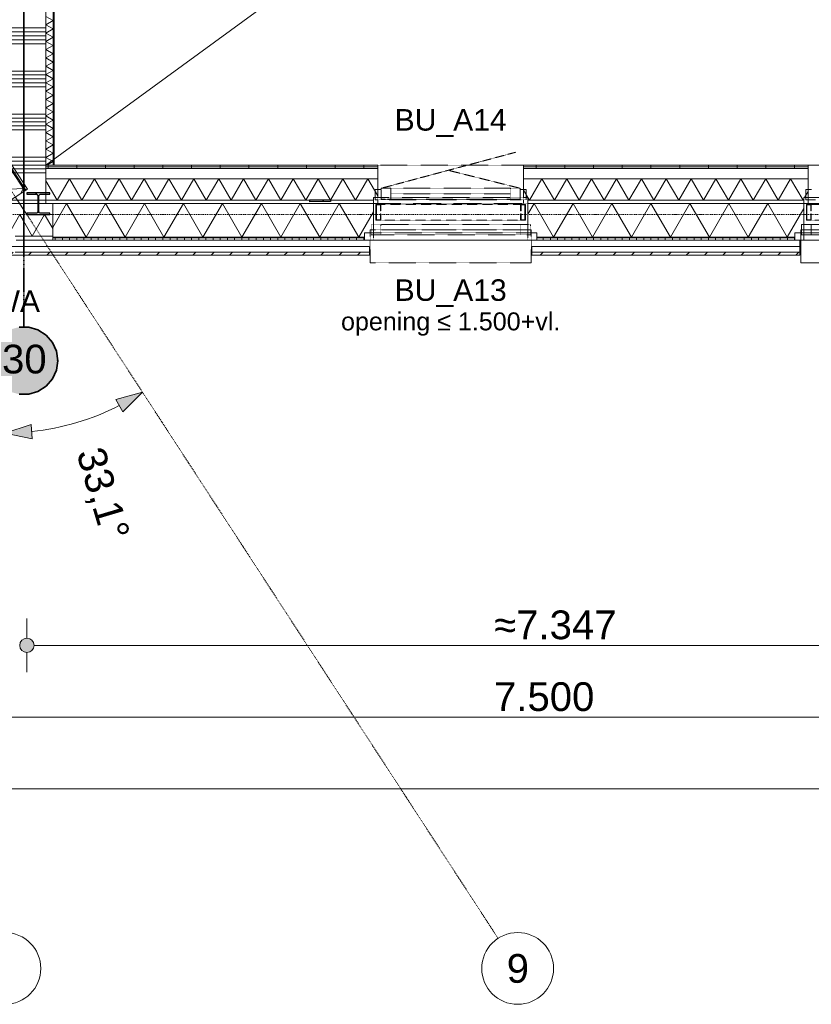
# Model space of a CAD drawing. Extents: x 0 to 92550, y 0 to 59400.
# Tile 56 of 94: x 28342 to 33856, y 6000 to 12858. Entities that reach past the tile are written whole.
import ezdxf
from ezdxf.xclip import XClip

# ---------------------------------------------------------------- set-up
doc = ezdxf.new("R2010")
doc.units = 0
doc.header["$MEASUREMENT"] = 0
doc.header["$XCLIPFRAME"] = 0
for name, pattern in [('Streep-punt fijn', [1251.000023, 626.000023, -312.5, 0, -312.5]), ('Streeplijn fijn', [234.119993, 155.999994, -78.119999]), ('Streeplijn grof', [937.5, 625, -312.5]), ('Streeplijn ultrafijn', [117.37, 78.119999, -39.250001])]:
    doc.linetypes.add(name, pattern=pattern)
for name, color, linetype in [('ZZ 21 Buitenwand spouwblad hsb', 7, 'Continuous'), ('ZZ 21 Buitenwand spouwisolatie', 7, 'Continuous'), ('ZZ 22 Binnenwand metal stud', 7, 'Continuous'), ('ZZ 28 HDC staalconstructies', 7, 'Continuous'), ('ZZ 31 Waterslagen', 7, 'Continuous'), ('ZZ 31 Zonwering', 7, 'Continuous'), ('ZZ 34 Balustrades', 7, 'Continuous'), ('ZZ 41 Buitenwandafwerking gevelhout', 7, 'Continuous'), ('ZZ 42 Binnenwandafwerking voorzetwand', 7, 'Continuous'), ('ZZ A Stramien', 7, 'Continuous'), ('ZZ Aankleding 2D tek', 7, 'Continuous'), ('ZZ B Bouwbesluitlijnen', 7, 'Continuous'), ('ZZ Info_tekst Algemeen', 7, 'Continuous'), ('ZZ Maatvoering 1_ 50_100', 7, 'Continuous')]:
    doc.layers.add(name, color=color, linetype=linetype)
doc.styles.add('GENERATED_STYLE_2', font='arial.ttf')
pattern_1 = [(90, (5738.87, 6500), (-200, 0), [])]
pattern_2 = [(90, (5738.867, 6500), (-50, 0), [])]
pattern_3 = [(45, (5738.87, 6500), (-63.6396, 63.6396), [])]

# ---------------------------------------------------------------- blocks, each defined once
blk = doc.blocks.new('*X4')
at = {"layer": 'ZZ 42 Binnenwandafwerking voorzetwand', "color": 7, "linetype": 'Continuous', "lineweight": 5, "ltscale": 0.01}
for p, q in [((28601.9, 11600), (28523.9, 11735.2)), ((28601.9, 11600), (28688.5, 11750)), ((28775.1, 11600), (28688.5, 11750)), ((28775.1, 11600), (28861.7, 11750)), ((28948.3, 11600), (28861.7, 11750)), ((28948.3, 11600), (29035, 11750)), ((29121.6, 11600), (29035, 11750)), ((29121.6, 11600), (29208.2, 11750)), ((29294.8, 11600), (29208.2, 11750)), ((29294.8, 11600), (29381.4, 11750)), ((29468, 11600), (29381.4, 11750)), ((29468, 11600), (29554.6, 11750)), ((29641.2, 11600), (29554.6, 11750)), ((29641.2, 11600), (29727.8, 11750)), ((29814.4, 11600), (29727.8, 11750)), ((29814.4, 11600), (29901, 11750)), ((29987.6, 11600), (29901, 11750)), ((29987.6, 11600), (30074.2, 11750)), ((30160.8, 11600), (30074.2, 11750)), ((30160.8, 11600), (30247.4, 11750)), ((30334, 11600), (30247.4, 11750)), ((30334, 11600), (30420.6, 11750)), ((30507.2, 11600), (30420.6, 11750)), ((30507.2, 11600), (30593.8, 11750)), ((30680.4, 11600), (30593.8, 11750)), ((30680.4, 11600), (30767, 11750)), ((30835.9, 11630.7), (30767, 11750))]:
    blk.add_line(p, q, dxfattribs=at)
blk = doc.blocks.new('*X5')
at = {"layer": 'ZZ 42 Binnenwandafwerking voorzetwand', "color": 7, "linetype": 'Continuous', "lineweight": 5, "ltscale": 0.01}
for p, q in [((31892.8, 11600), (31979.4, 11750)), ((32066, 11600), (31979.4, 11750)), ((32066, 11600), (32152.6, 11750)), ((32239.2, 11600), (32152.6, 11750)), ((32239.2, 11600), (32325.8, 11750)), ((32412.4, 11600), (32325.8, 11750)), ((32412.4, 11600), (32499.1, 11750)), ((32585.7, 11600), (32499.1, 11750)), ((32585.7, 11600), (32672.3, 11750)), ((32758.9, 11600), (32672.3, 11750)), ((32758.9, 11600), (32845.5, 11750)), ((32932.1, 11600), (32845.5, 11750)), ((32932.1, 11600), (33018.7, 11750)), ((33105.3, 11600), (33018.7, 11750)), ((33105.3, 11600), (33191.9, 11750)), ((33278.5, 11600), (33191.9, 11750)), ((33278.5, 11600), (33365.1, 11750)), ((33451.7, 11600), (33365.1, 11750)), ((33451.7, 11600), (33538.3, 11750)), ((33624.9, 11600), (33538.3, 11750)), ((33624.9, 11600), (33711.5, 11750)), ((33798.1, 11600), (33711.5, 11750)), ((31881.6, 11619.5), (31851.9, 11671)), ((33809.3, 11619.5), (33833.9, 11662)), ((31892.8, 11600), (31881.9, 11619)), ((33798.1, 11600), (33803.9, 11610))]:
    blk.add_line(p, q, dxfattribs=at)
blk = doc.blocks.new('*X7')
at = {"layer": 'ZZ 42 Binnenwandafwerking voorzetwand', "color": 7, "linetype": 'Continuous', "lineweight": 5, "ltscale": 0.01}
for p, q in [((28573.9, 12850.9), (28523.9, 12879.7)), ((28573.9, 12850.9), (28523.9, 12822)), ((28573.9, 12793.1), (28523.9, 12822)), ((28573.9, 12793.1), (28523.9, 12764.3)), ((28573.9, 12735.4), (28523.9, 12764.3)), ((28573.9, 12735.4), (28523.9, 12706.5)), ((28573.9, 12677.6), (28523.9, 12706.5)), ((28573.9, 12677.6), (28523.9, 12648.8)), ((28573.9, 12619.9), (28523.9, 12648.8)), ((28573.9, 12619.9), (28523.9, 12591)), ((28573.9, 12562.2), (28523.9, 12591)), ((28573.9, 12562.2), (28523.9, 12533.3)), ((28573.9, 12504.4), (28523.9, 12533.3)), ((28573.9, 12504.4), (28523.9, 12475.6)), ((28573.9, 12446.7), (28523.9, 12475.6)), ((28573.9, 12446.7), (28523.9, 12417.8)), ((28573.9, 12389), (28523.9, 12417.8)), ((28573.9, 12389), (28523.9, 12360.1)), ((28573.9, 12331.2), (28523.9, 12360.1)), ((28573.9, 12331.2), (28523.9, 12302.4)), ((28573.9, 12273.5), (28523.9, 12302.4)), ((28573.9, 12273.5), (28523.9, 12244.6)), ((28573.9, 12215.8), (28523.9, 12244.6)), ((28573.9, 12215.8), (28523.9, 12186.9)), ((28573.9, 12158), (28523.9, 12186.9)), ((28573.9, 12158), (28523.9, 12129.2)), ((28573.9, 12100.3), (28523.9, 12129.2)), ((28573.9, 12100.3), (28523.9, 12071.4)), ((28573.9, 12042.6), (28523.9, 12071.4)), ((28573.9, 12042.6), (28523.9, 12013.7)), ((28573.9, 11984.8), (28523.9, 12013.7)), ((28573.9, 11984.8), (28523.9, 11956)), ((28573.9, 11927.1), (28523.9, 11956)), ((28573.9, 11927.1), (28523.9, 11898.2)), ((28573.9, 11869.4), (28523.9, 11898.2)), ((28573.9, 11869.4), (28531.7, 11845))]:
    blk.add_line(p, q, dxfattribs=at)
blk = doc.blocks.new('*X10')
at = {"layer": 'ZZ 21 Buitenwand spouwblad hsb', "color": 7, "linetype": 'Continuous', "lineweight": 5, "ltscale": 0.01}
for p, q in [((26170.4, 14623.6), (26284.2, 14847.8)), ((26170.4, 14623.6), (26441.3, 14638.1)), ((26318.4, 14396.2), (26441.3, 14638.1)), ((26318.4, 14396.2), (26589.4, 14410.7)), ((26466.5, 14168.8), (26589.4, 14410.7)), ((26466.5, 14168.8), (26737.5, 14183.3)), ((26614.6, 13941.4), (26737.5, 14183.3)), ((26614.6, 13941.4), (26885.6, 13956)), ((26762.7, 13714), (26885.6, 13956)), ((26762.7, 13714), (27033.6, 13728.6)), ((26910.7, 13486.6), (27033.6, 13728.6)), ((26910.7, 13486.6), (27181.7, 13501.2)), ((27058.8, 13259.2), (27181.7, 13501.2)), ((27058.8, 13259.2), (27329.8, 13273.8)), ((27206.9, 13031.8), (27329.8, 13273.8)), ((27206.9, 13031.8), (27477.9, 13046.4)), ((27355, 12804.5), (27477.9, 13046.4)), ((27355, 12804.5), (27625.9, 12819)), ((27503, 12577.1), (27625.9, 12819)), ((27503, 12577.1), (27774, 12591.6)), ((27651.1, 12349.7), (27774, 12591.6)), ((27651.1, 12349.7), (27922.1, 12364.2)), ((27799.2, 12122.3), (27922.1, 12364.2)), ((27799.2, 12122.3), (28070.2, 12136.8)), ((27947.3, 11894.9), (28070.2, 12136.8)), ((27947.3, 11894.9), (28218.2, 11909.4)), ((28095.3, 11667.5), (28218.2, 11909.4)), ((28095.3, 11667.5), (28366.3, 11682)), ((28349, 11648.1), (28366.3, 11682))]:
    blk.add_line(p, q, dxfattribs=at)
blk = doc.blocks.new('*X27')
at = {"layer": 'ZZ 21 Buitenwand spouwblad hsb', "color": 7, "linetype": 'Continuous', "lineweight": 5, "ltscale": 0.01}
for p, q in [((28571.8, 11410.7), (28668.3, 11578)), ((28804, 11343), (28668.3, 11578)), ((28804, 11343), (28939.7, 11578)), ((29075.4, 11343), (28939.7, 11578)), ((29075.4, 11343), (29211, 11578)), ((29346.7, 11343), (29211, 11578)), ((29346.7, 11343), (29482.4, 11578)), ((29618.1, 11343), (29482.4, 11578)), ((29618.1, 11343), (29753.8, 11578)), ((29889.4, 11343), (29753.8, 11578)), ((29889.4, 11343), (30025.1, 11578)), ((30160.8, 11343), (30025.1, 11578)), ((30160.8, 11343), (30296.5, 11578)), ((30432.1, 11343), (30296.5, 11578)), ((30432.1, 11343), (30567.8, 11578)), ((30703.5, 11343), (30567.8, 11578)), ((30703.5, 11343), (30805.9, 11520.3))]:
    blk.add_line(p, q, dxfattribs=at)
blk = doc.blocks.new('*X28')
at = {"layer": 'ZZ 21 Buitenwand spouwblad hsb', "color": 7, "linetype": 'Continuous', "lineweight": 5, "ltscale": 0.01}
for p, q in [((31881.9, 11504), (31924.6, 11578)), ((32060.3, 11343), (31924.6, 11578)), ((32060.3, 11343), (32195.9, 11578)), ((32331.6, 11343), (32195.9, 11578)), ((32331.6, 11343), (32467.3, 11578)), ((32603, 11343), (32467.3, 11578)), ((32603, 11343), (32738.7, 11578)), ((32874.3, 11343), (32738.7, 11578)), ((32874.3, 11343), (33010, 11578)), ((33145.7, 11343), (33010, 11578)), ((33145.7, 11343), (33281.4, 11578)), ((33417, 11343), (33281.4, 11578)), ((33417, 11343), (33552.7, 11578)), ((33688.4, 11343), (33552.7, 11578)), ((33688.4, 11343), (33803.9, 11543))]:
    blk.add_line(p, q, dxfattribs=at)
blk = doc.blocks.new('*X95')
at = {"layer": 'ZZ 22 Binnenwand metal stud', "color": 7, "linetype": 'Continuous', "lineweight": 5, "ltscale": 0.01}
for p, q in [((28368.9, 12800), (28218.9, 12800)), ((28368.9, 12772.6), (28218.9, 12772.6)), ((28368.9, 12745.1), (28218.9, 12745.1)), ((28368.9, 12717.7), (28218.9, 12717.7)), ((28368.9, 12690.3), (28218.9, 12690.3)), ((28368.9, 12500), (28218.9, 12500)), ((28368.9, 12472.6), (28218.9, 12472.6)), ((28368.9, 12445.1), (28218.9, 12445.1)), ((28368.9, 12417.7), (28218.9, 12417.7)), ((28368.9, 12390.3), (28218.9, 12390.3)), ((28368.9, 12200), (28218.9, 12200)), ((28368.9, 12172.6), (28218.9, 12172.6)), ((28368.9, 12145.1), (28218.9, 12145.1)), ((28368.9, 12117.7), (28218.9, 12117.7)), ((28368.9, 12090.3), (28218.9, 12090.3)), ((28368.9, 11900), (28218.9, 11900)), ((28368.9, 11872.6), (28218.9, 11872.6)), ((28368.9, 11845.1), (28218.9, 11845.1)), ((28368.9, 11817.7), (28218.9, 11817.7)), ((28368.9, 11790.3), (28218.9, 11790.3)), ((28368.9, 11600), (28218.9, 11600))]:
    blk.add_line(p, q, dxfattribs=at)
blk = doc.blocks.new('*X99')
at = {"layer": 'ZZ 22 Binnenwand metal stud', "color": 7, "linetype": 'Continuous', "lineweight": 5, "ltscale": 0.01}
for p, q in [((28523.9, 12800), (28373.9, 12800)), ((28523.9, 12772.6), (28373.9, 12772.6)), ((28523.9, 12745.1), (28373.9, 12745.1)), ((28523.9, 12717.7), (28373.9, 12717.7)), ((28523.9, 12690.3), (28373.9, 12690.3)), ((28523.9, 12500), (28373.9, 12500)), ((28523.9, 12472.6), (28373.9, 12472.6)), ((28523.9, 12445.1), (28373.9, 12445.1)), ((28523.9, 12417.7), (28373.9, 12417.7)), ((28523.9, 12390.3), (28373.9, 12390.3)), ((28523.9, 12200), (28373.9, 12200)), ((28523.9, 12172.6), (28373.9, 12172.6)), ((28523.9, 12145.1), (28373.9, 12145.1)), ((28523.9, 12117.7), (28373.9, 12117.7)), ((28523.9, 12090.3), (28373.9, 12090.3)), ((28523.9, 11900), (28373.9, 11900)), ((28523.9, 11872.6), (28373.9, 11872.6)), ((28523.9, 11845.1), (28373.9, 11845.1)), ((28523.9, 11817.7), (28373.9, 11817.7)), ((28523.9, 11790.3), (28373.9, 11790.3)), ((28523.9, 11600), (28373.9, 11600))]:
    blk.add_line(p, q, dxfattribs=at)
blk = doc.blocks.new('*X200')
at = {"layer": 'ZZ 21 Buitenwand spouwisolatie', "color": 7, "linetype": 'Continuous', "lineweight": 5, "ltscale": 0.01}
for p in [(28281.3, 11394.7), (28367.7, 11455.7)]:
    blk.add_line(p, (28342.1, 11500), dxfattribs=at)
blk = doc.blocks.new('*X201')
at = {"layer": 'ZZ 21 Buitenwand spouwisolatie', "color": 7, "linetype": 'Continuous', "lineweight": 5, "ltscale": 0.01}
for q in [(28367.7, 11455.7), (28457.3, 11399.4)]:
    blk.add_line((28428.7, 11350), q, dxfattribs=at)
blk = doc.blocks.new('*X202')
at = {"layer": 'ZZ 21 Buitenwand spouwisolatie', "color": 7, "linetype": 'Continuous', "lineweight": 5, "ltscale": 0.01}
for p in [(28457.3, 11399.4), (28571.8, 11402.3)]:
    blk.add_line(p, (28515.3, 11500), dxfattribs=at)
blk = doc.blocks.new('Drawing_1_1', base_point=(5738.9, 6500))
at = {"layer": 'ZZ 21 Buitenwand spouwblad hsb', "linetype": 'Continuous', "lineweight": 0, "true_color": 0x000000}
h = blk.add_hatch(dxfattribs=at)
h.set_pattern_fill('325_Hout_plaatmateriaal__BC', color=18, style=0, pattern_type=2)
h.set_pattern_definition([(33.0715, (5738.867, 6500), (-27.28425, 41.89952), [])])
h.paths.add_polyline_path([(26306.2, 14862.1), (26298.7, 14857.2), (28376.7, 11666.1), (28384.2, 11671)])
h = blk.add_hatch(dxfattribs=at)
h.set_pattern_fill('930_Lijnen_vert_200_0001', color=18, style=0, pattern_type=2)
h.set_pattern_definition([(33.0715, (5738.87, 6500), (-109.137, 167.598), [])])
h.paths.add_polyline_path([(26317.1, 14869.2), (26306.2, 14862.1), (28384.2, 11671), (28395.1, 11678.1)])
at = {"layer": 'ZZ 21 Buitenwand spouwblad hsb', "linetype": 'Continuous', "lineweight": 0, "true_color": 0x7f7f7f}
for points in [[(28571.8, 11339), (30742.9, 11339), (30742.9, 11343), (28571.8, 11343)], [(31944.9, 11343), (31944.9, 11339), (33740.9, 11339), (33740.9, 11343)]]:
    blk.add_hatch(color=8, dxfattribs=at).paths.add_polyline_path(points)
at = {"layer": 'ZZ 21 Buitenwand spouwblad hsb', "linetype": 'Continuous', "lineweight": 0, "true_color": 0x000000}
h = blk.add_hatch(dxfattribs=at)
h.set_pattern_fill('325_Hout_plaatmateriaal__BC', color=18, style=0, pattern_type=2)
h.set_pattern_definition(pattern_2)
h.paths.add_polyline_path([(28571.8, 11339), (28571.8, 11321), (30742.9, 11321), (30742.9, 11339)])
h = blk.add_hatch(dxfattribs=at)
h.set_pattern_fill('325_Hout_plaatmateriaal__BC', color=18, style=0, pattern_type=2)
h.set_pattern_definition(pattern_2)
h.paths.add_polyline_path([(31944.9, 11339), (31944.9, 11321), (33740.9, 11321), (33740.9, 11339)])
at = {"layer": 'ZZ 28 HDC staalconstructies', "linetype": 'Continuous', "lineweight": 0, "true_color": 0x000000}
h = blk.add_hatch(dxfattribs=at)
h.set_pattern_fill('515_Staal_0001', color=18, style=0, pattern_type=2)
h.set_pattern_definition([(315, (28391.75, 11500), (159.1, 159.1), []), (315, (28338.72, 11446.97), (159.1, 159.1), [])])
h.paths.add_polyline_path([(28391.8, 11652), (28391.8, 11643), (28453.8, 11643, -0.414214), (28468.8, 11628), (28468.8, 11524, -0.414214), (28453.8, 11509), (28391.8, 11509), (28391.8, 11500), (28551.8, 11500), (28551.8, 11509), (28489.8, 11509, -0.414214), (28474.8, 11524), (28474.8, 11628, -0.414214), (28489.8, 11643), (28551.8, 11643), (28551.8, 11652)])
h = blk.add_hatch(dxfattribs=at)
h.set_pattern_fill('515_Staal_0001', color=18, style=0, pattern_type=2)
h.set_pattern_definition([(45, (5738.87, 6500), (-159.099, 159.099), []), (45, (5685.83, 6553.03), (-159.099, 159.099), [])])
h.paths.add_polyline_path([(30505.7, 11590.7), (30505.5, 11602.7), (30359.6, 11601.2), (30359.7, 11589.2)])
at = {"layer": 'ZZ 41 Buitenwandafwerking gevelhout', "linetype": 'Continuous', "lineweight": 0, "true_color": 0x000000}
h = blk.add_hatch(dxfattribs=at)
h.set_pattern_fill('310_Naaldhout__01__0001', color=18, style=0, pattern_type=2)
h.set_pattern_definition(pattern_3)
h.paths.add_polyline_path([(28252.3, 11235.9), (28263.9, 11218), (30778.9, 11218), (30778.9, 11239), (28254.6, 11239)])
h = blk.add_hatch(dxfattribs=at)
h.set_pattern_fill('310_Naaldhout__01__0001', color=18, style=0, pattern_type=2)
h.set_pattern_definition(pattern_3)
h.paths.add_polyline_path([(31908.9, 11239), (31908.9, 11218), (33776.9, 11218), (33776.9, 11239)])
at = {"layer": 'ZZ 42 Binnenwandafwerking voorzetwand', "linetype": 'Continuous', "lineweight": 0, "true_color": 0x000000}
h = blk.add_hatch(dxfattribs=at)
h.set_pattern_fill('325_Hout_plaatmateriaal__BC', color=18, style=0, pattern_type=2)
h.set_pattern_definition([(180, (5738.867, 6500), (0, 50), [])])
h.paths.add_polyline_path([(28582.9, 11845), (28582.9, 27850), (28573.9, 27850), (28573.9, 11845)])
h = blk.add_hatch(dxfattribs=at)
h.set_pattern_fill('930_Lijnen_vert_200_0001', color=18, style=0, pattern_type=2)
h.set_pattern_definition(pattern_1)
h.paths.add_polyline_path([(28523.9, 11845), (28523.9, 11832.5), (30835.9, 11832.5), (30835.9, 11845)])
h = blk.add_hatch(dxfattribs=at)
h.set_pattern_fill('930_Lijnen_vert_200_0001', color=18, style=0, pattern_type=2)
h.set_pattern_definition(pattern_1)
h.paths.add_polyline_path([(28523.9, 11832.5), (28523.9, 11820), (30835.9, 11820), (30835.9, 11832.5)])
h = blk.add_hatch(dxfattribs=at)
h.set_pattern_fill('930_Lijnen_vert_200_0001', color=18, style=0, pattern_type=2)
h.set_pattern_definition(pattern_1)
h.paths.add_polyline_path([(31851.9, 11832.5), (33833.9, 11832.5), (33833.9, 11845), (31851.9, 11845)])
h = blk.add_hatch(dxfattribs=at)
h.set_pattern_fill('930_Lijnen_vert_200_0001', color=18, style=0, pattern_type=2)
h.set_pattern_definition(pattern_1)
h.paths.add_polyline_path([(31851.9, 11832.5), (31851.9, 11820), (33833.9, 11820), (33833.9, 11832.5)])
at = {"layer": 'ZZ B Bouwbesluitlijnen', "linetype": 'Continuous', "lineweight": 0, "true_color": 0x3f0000}
blk.add_hatch(color=18, dxfattribs=at).paths.add_polyline_path([(28136.1, 10482.7), (28139.7, 10441.9), (28150.3, 10402.3), (28167.7, 10365.1), (28191.2, 10331.5), (28220.2, 10302.5), (28253.8, 10279), (28290.9, 10261.7), (28330.5, 10251.1), (28371.4, 10247.5), (28412.2, 10251.1), (28451.8, 10261.7), (28489, 10279), (28522.6, 10302.5), (28551.6, 10331.5), (28575.1, 10365.1), (28592.4, 10402.3), (28603, 10441.9), (28606.6, 10482.7), (28603, 10523.6), (28592.4, 10563.2), (28575.1, 10600.4), (28551.6, 10634), (28522.6, 10663), (28489, 10686.5), (28451.8, 10703.8), (28412.2, 10714.4), (28371.4, 10718), (28330.5, 10714.4), (28290.9, 10703.8), (28253.8, 10686.5), (28220.2, 10663), (28191.2, 10634), (28167.7, 10600.4), (28150.3, 10563.2), (28139.7, 10523.6)])
at = {"layer": 'ZZ Maatvoering 1_ 50_100', "linetype": 'Continuous', "lineweight": 0, "true_color": 0x000000}
for points in [[(29197.2, 10263.1), (29010.7, 10213), (29060.7, 10126.4)], [(28238.9, 9978.5), (28427.9, 9938.5), (28422.5, 10038.4)], [(28341.8, 8500), (28345.6, 8480.9), (28356.4, 8464.6), (28372.6, 8453.8), (28391.8, 8450), (28410.9, 8453.8), (28427.1, 8464.6), (28437.9, 8480.9), (28441.8, 8500), (28437.9, 8519.1), (28427.1, 8535.4), (28410.9, 8546.2), (28391.8, 8550), (28372.6, 8546.2), (28356.4, 8535.4), (28345.6, 8519.1)]]:
    blk.add_hatch(color=18, dxfattribs=at).paths.add_polyline_path(points)
at = {"layer": 'ZZ 21 Buitenwand spouwblad hsb', "color": 7, "linetype": 'Continuous', "lineweight": 9, "ltscale": 0.01}
for p, q in [((28376.7, 11666.1), (26298.7, 14857.2)), ((28384.2, 11671), (26306.2, 14862.1)), ((30805.9, 11374), (30805.9, 11578)), ((31881.9, 11374), (31881.9, 11578)), ((33803.9, 11374), (33803.9, 11578)), ((33803.9, 11343), (33803.9, 11578)), ((28571.8, 11343), (30742.9, 11343)), ((28571.8, 11339), (30742.9, 11339)), ((30742.9, 11374), (30805.9, 11374)), ((30742.9, 11321), (30742.9, 11374)), ((31881.9, 11374), (31944.9, 11374)), ((31944.9, 11321), (31944.9, 11374)), ((31944.9, 11343), (33740.9, 11343)), ((31944.9, 11339), (33740.9, 11339)), ((33803.9, 11374), (33740.9, 11374)), ((33740.9, 11321), (33740.9, 11374)), ((33803.9, 11339), (33803.9, 11343)), ((33803.9, 11321), (33803.9, 11339))]:
    blk.add_line(p, q, dxfattribs=at)
at = {"layer": 'ZZ 21 Buitenwand spouwblad hsb', "color": 7, "linetype": 'Streeplijn fijn', "lineweight": 9, "ltscale": 0.01}
for p, q in [((30805.9, 11343), (30805.9, 11578)), ((31881.9, 11343), (31881.9, 11578)), ((30805.9, 11339), (30805.9, 11343)), ((30805.9, 11321), (30805.9, 11339)), ((31881.9, 11339), (31881.9, 11343)), ((31881.9, 11321), (31881.9, 11339))]:
    blk.add_line(p, q, dxfattribs=at)
at = {"layer": 'ZZ 21 Buitenwand spouwblad hsb', "color": 255, "linetype": 'Streeplijn fijn', "lineweight": 0, "ltscale": 0.01}
blk.add_line((30742.9, 11321), (31944.9, 11321), dxfattribs=at)
at = {"layer": 'ZZ 21 Buitenwand spouwblad hsb', "color": 255, "linetype": 'Continuous', "lineweight": 0, "ltscale": 0.01}
blk.add_line((35492.9, 11321), (33740.9, 11321), dxfattribs=at)
at = {"layer": 'ZZ 21 Buitenwand spouwblad hsb', "color": 7, "linetype": 'Continuous', "lineweight": 9, "ltscale": 0.01, "flags": 128}
for points in [[(28395.1, 11678.1), (26317.1, 14869.2)], [(28179.8, 11537.8), (28376.7, 11666.1)], [(28376.7, 11666.1), (28384.2, 11671)], [(28384.2, 11671), (28395.1, 11678.1)], [(30805.9, 11578), (28571.8, 11578)], [(28571.8, 11343), (28571.8, 11578)], [(33803.9, 11578), (31881.9, 11578)], [(28571.8, 11339), (28571.8, 11343)], [(28571.8, 11321), (28571.8, 11339)], [(28571.8, 11321), (30742.9, 11321)], [(31944.9, 11321), (33740.9, 11321)]]:
    blk.add_lwpolyline(points, dxfattribs=at)
at = {"layer": 'ZZ 21 Buitenwand spouwblad hsb', "color": 7, "linetype": 'Streeplijn fijn', "lineweight": 9, "ltscale": 0.01, "flags": 128}
blk.add_lwpolyline([(30742.9, 11321), (30742.9, 11374), (31944.9, 11374), (31944.9, 11321)], close=True, dxfattribs=at)
at = {"layer": 'ZZ 21 Buitenwand spouwblad hsb', "color": 7, "linetype": 'Continuous', "lineweight": 9, "ltscale": 0.01, "flags": 128}
blk.add_lwpolyline([(35492.9, 11321), (35492.9, 11374), (33740.9, 11374), (33740.9, 11321)], close=True, dxfattribs=at)
at = {"layer": 'ZZ 21 Buitenwand spouwisolatie', "color": 7, "linetype": 'Continuous', "lineweight": 9, "ltscale": 0.01, "flags": 128}
for points in [[(28391.8, 11500), (28311.3, 11623.5)], [(28571.8, 11500), (28391.8, 11500)], [(28571.8, 11350), (28571.8, 11500)], [(28310.4, 11350), (28571.8, 11350)]]:
    blk.add_lwpolyline(points, dxfattribs=at)
at = {"layer": 'ZZ 22 Binnenwand metal stud', "color": 7, "linetype": 'Continuous', "lineweight": 15, "ltscale": 0.01}
for p, q in [((28368.9, 28000), (28368.9, 11578)), ((28373.9, 27850), (28373.9, 11578))]:
    blk.add_line(p, q, dxfattribs=at)
at = {"layer": 'ZZ 22 Binnenwand metal stud', "color": 7, "linetype": 'Continuous', "lineweight": 15, "ltscale": 0.01, "flags": 128}
for points in [[(28523.9, 11578), (28523.9, 27850)], [(28218.9, 11578), (28368.9, 11578)], [(28373.9, 11578), (28523.9, 11578)]]:
    blk.add_lwpolyline(points, dxfattribs=at)
at = {"layer": 'ZZ 22 Binnenwand metal stud', "color": 7, "linetype": 'Continuous', "lineweight": 5, "ltscale": 0.01, "flags": 128}
blk.add_lwpolyline([(28368.9, 11578), (28373.9, 11578)], dxfattribs=at)
at = {"layer": 'ZZ 28 HDC staalconstructies', "color": 7, "linetype": 'Continuous', "lineweight": 25, "ltscale": 0.01}
for p, q in [((30505.5, 11602.7), (30359.6, 11601.2)), ((30359.6, 11601.2), (30359.7, 11589.2)), ((30505.7, 11590.7), (30359.7, 11589.2)), ((30505.5, 11602.7), (30505.7, 11590.7))]:
    blk.add_line(p, q, dxfattribs=at)
at = {"layer": 'ZZ 28 HDC staalconstructies', "color": 7, "linetype": 'Continuous', "lineweight": 25, "ltscale": 0.01, "flags": 128}
blk.add_lwpolyline([(28391.8, 11652), (28391.8, 11643), (28453.8, 11643, -0.414214), (28468.8, 11628), (28468.8, 11524, -0.414214), (28453.8, 11509), (28391.8, 11509), (28391.8, 11500), (28551.8, 11500), (28551.8, 11509), (28489.8, 11509, -0.414214), (28474.8, 11524), (28474.8, 11628, -0.414214), (28489.8, 11643), (28551.8, 11643), (28551.8, 11652)], format="xyb", close=True, dxfattribs=at)
at = {"layer": 'ZZ 31 Waterslagen', "color": 7, "linetype": 'Streeplijn fijn', "lineweight": 5, "ltscale": 0.01}
for p, q in [((30783.9, 11394.5), (31903.9, 11394.5)), ((30783.9, 11164.5), (30783.9, 11394.5)), ((31903.9, 11164.5), (31903.9, 11394.5)), ((30783.9, 11164.5), (31903.9, 11164.5))]:
    blk.add_line(p, q, dxfattribs=at)
at = {"layer": 'ZZ 31 Waterslagen', "color": 7, "linetype": 'Continuous', "lineweight": 9, "ltscale": 0.01}
for p, q in [((33781.9, 11394.5), (35451.9, 11394.5)), ((33781.9, 11164.5), (33781.9, 11394.5)), ((33781.9, 11164.5), (35451.9, 11164.5))]:
    blk.add_line(p, q, dxfattribs=at)
at = {"layer": 'ZZ 31 Zonwering', "color": 7, "linetype": 'Continuous', "lineweight": 9, "ltscale": 0.01}
for p, q in [((30823.4, 11571.5), (30823.4, 11461.5)), ((30856.9, 11571.5), (30823.4, 11571.5)), ((30826.4, 11464.5), (30826.4, 11568.5)), ((30826.4, 11568.5), (30853.9, 11568.5)), ((30853.9, 11568.5), (30853.9, 11526.5)), ((30853.9, 11526.5), (30856.9, 11526.5)), ((30856.9, 11526.5), (30856.9, 11571.5)), ((31830.9, 11526.5), (31830.9, 11571.5)), ((31830.9, 11571.5), (31864.4, 11571.5)), ((31833.9, 11526.5), (31830.9, 11526.5)), ((31861.4, 11568.5), (31833.9, 11568.5)), ((31833.9, 11568.5), (31833.9, 11526.5)), ((31861.4, 11464.5), (31861.4, 11568.5)), ((31864.4, 11571.5), (31864.4, 11461.5)), ((33821.4, 11571.5), (33821.4, 11461.5)), ((33854.9, 11571.5), (33821.4, 11571.5)), ((33824.4, 11464.5), (33824.4, 11568.5)), ((33824.4, 11568.5), (33851.9, 11568.5)), ((33851.9, 11568.5), (33851.9, 11526.5)), ((33851.9, 11526.5), (33854.9, 11526.5)), ((33854.9, 11526.5), (33854.9, 11571.5)), ((30823.4, 11461.5), (30856.9, 11461.5)), ((30853.9, 11464.5), (30826.4, 11464.5)), ((30856.9, 11506.5), (30853.9, 11506.5)), ((30853.9, 11506.5), (30853.9, 11464.5)), ((30856.9, 11461.5), (30856.9, 11506.5)), ((31830.9, 11461.5), (31830.9, 11506.5)), ((31830.9, 11506.5), (31833.9, 11506.5)), ((31864.4, 11461.5), (31830.9, 11461.5)), ((31833.9, 11506.5), (31833.9, 11464.5)), ((31833.9, 11464.5), (31861.4, 11464.5)), ((33821.4, 11461.5), (33854.9, 11461.5)), ((33851.9, 11464.5), (33824.4, 11464.5)), ((33854.9, 11506.5), (33851.9, 11506.5)), ((33851.9, 11506.5), (33851.9, 11464.5)), ((33854.9, 11461.5), (33854.9, 11506.5))]:
    blk.add_line(p, q, dxfattribs=at)
at = {"layer": 'ZZ 31 Zonwering', "color": 7, "linetype": 'Streeplijn ultrafijn', "lineweight": 5, "ltscale": 0.01, "flags": 128}
for points in [[(31864.4, 11571.5), (31864.4, 11461.5), (30823.4, 11461.5), (30823.4, 11571.5)], [(35412.4, 11571.5), (35412.4, 11461.5), (33821.4, 11461.5), (33821.4, 11571.5)]]:
    blk.add_lwpolyline(points, close=True, dxfattribs=at)
at = {"layer": 'ZZ 41 Buitenwandafwerking gevelhout', "color": 7, "linetype": 'Streeplijn fijn', "lineweight": 9, "ltscale": 0.01}
for p, q in [((30858.9, 11683), (31795.8, 11934.1)), ((31828.9, 11683), (31327.3, 11808.5)), ((30858.9, 11675), (30818.9, 11675)), ((30818.9, 11675), (30818.9, 11603)), ((30926.9, 11683), (30858.9, 11683)), ((30858.9, 11683), (30858.9, 11608)), ((30858.9, 11608), (30858.9, 11675)), ((31760.9, 11683), (30926.9, 11683)), ((30926.9, 11608), (30926.9, 11683)), ((31760.9, 11683), (30926.9, 11683)), ((31828.9, 11683), (31760.9, 11683)), ((31760.9, 11683), (31760.9, 11608)), ((31828.9, 11608), (31828.9, 11683)), ((31868.9, 11675), (31828.9, 11675)), ((31828.9, 11675), (31828.9, 11608)), ((31868.9, 11603), (31868.9, 11675)), ((30818.9, 11603), (30886.9, 11603)), ((30886.9, 11608), (30858.9, 11608)), ((30858.9, 11608), (30926.9, 11608)), ((30886.9, 11603), (30886.9, 11608)), ((30886.9, 11603), (31800.9, 11603)), ((31760.9, 11645.5), (30926.9, 11645.5)), ((30926.9, 11608), (31760.9, 11608)), ((31760.9, 11608), (31828.9, 11608)), ((31828.9, 11608), (31800.9, 11608)), ((31800.9, 11608), (31800.9, 11603)), ((31800.9, 11603), (31868.9, 11603)), ((30788.9, 11430), (30856.9, 11430)), ((30788.9, 11358), (30788.9, 11430)), ((30856.9, 11430), (30856.9, 11358)), ((30856.9, 11430), (31830.9, 11430)), ((30856.9, 11394), (31830.9, 11394)), ((31830.9, 11358), (31830.9, 11430)), ((31830.9, 11430), (31898.9, 11430)), ((31898.9, 11430), (31898.9, 11358)), ((30856.9, 11358), (30788.9, 11358)), ((31830.9, 11358), (30856.9, 11358)), ((31898.9, 11358), (31830.9, 11358)), ((30778.9, 11218), (30778.9, 11239)), ((30778.9, 11218), (30778.9, 11239)), ((31908.9, 11218), (31908.9, 11239)), ((31908.9, 11218), (31908.9, 11239))]:
    blk.add_line(p, q, dxfattribs=at)
at = {"layer": 'ZZ 41 Buitenwandafwerking gevelhout', "color": 7, "linetype": 'Continuous', "lineweight": 9, "ltscale": 0.01}
for p, q in [((33856.9, 11675), (33816.9, 11675)), ((33816.9, 11675), (33816.9, 11603)), ((33816.9, 11603), (33884.9, 11603)), ((33854.9, 11430), (33786.9, 11430)), ((33786.9, 11430), (33786.9, 11358)), ((33854.9, 11358), (33854.9, 11430)), ((35378.9, 11430), (33854.9, 11430)), ((35378.9, 11394), (33854.9, 11394)), ((33786.9, 11358), (33854.9, 11358)), ((33854.9, 11358), (35378.9, 11358)), ((28309.9, 11239), (30778.9, 11239)), ((31908.9, 11239), (33776.9, 11239)), ((33776.9, 11218), (33776.9, 11239)), ((33776.9, 11218), (33776.9, 11239))]:
    blk.add_line(p, q, dxfattribs=at)
at = {"layer": 'ZZ 41 Buitenwandafwerking gevelhout', "color": 7, "linetype": 'Streeplijn fijn', "lineweight": 5, "ltscale": 0.01}
for p, q in [((30778.9, 11277), (30778.9, 11321)), ((30778.9, 11277), (30778.9, 11321)), ((31908.9, 11277), (31908.9, 11321)), ((31908.9, 11277), (31908.9, 11321)), ((30778.9, 11239), (30778.9, 11277)), ((30778.9, 11239), (30778.9, 11277)), ((31908.9, 11239), (31908.9, 11277)), ((31908.9, 11239), (31908.9, 11277))]:
    blk.add_line(p, q, dxfattribs=at)
at = {"layer": 'ZZ 41 Buitenwandafwerking gevelhout', "color": 7, "linetype": 'Continuous', "lineweight": 5, "ltscale": 0.01}
for p, q in [((33776.9, 11277), (33776.9, 11321)), ((33776.9, 11277), (33776.9, 11321)), ((28285.2, 11277), (28344.8, 11277)), ((28344.8, 11277), (30778.9, 11277)), ((31908.9, 11277), (33776.9, 11277)), ((33776.9, 11239), (33776.9, 11277)), ((33776.9, 11239), (33776.9, 11277))]:
    blk.add_line(p, q, dxfattribs=at)
at = {"layer": 'ZZ 41 Buitenwandafwerking gevelhout', "color": 7, "linetype": 'Continuous', "lineweight": 5, "ltscale": 0.01, "flags": 128}
for points in [[(30778.9, 11321), (28316.2, 11321)], [(33776.9, 11321), (31908.9, 11321)]]:
    blk.add_lwpolyline(points, dxfattribs=at)
at = {"layer": 'ZZ 41 Buitenwandafwerking gevelhout', "color": 7, "linetype": 'Continuous', "lineweight": 9, "ltscale": 0.01, "flags": 128}
for points in [[(28238.9, 11218), (30778.9, 11218)], [(31908.9, 11218), (33776.9, 11218)]]:
    blk.add_lwpolyline(points, dxfattribs=at)
at = {"layer": 'ZZ 42 Binnenwandafwerking voorzetwand', "color": 7, "linetype": 'Continuous', "lineweight": 9, "ltscale": 0.01}
for p, q in [((28573.9, 11845), (28573.9, 27850)), ((30835.9, 11832.5), (28523.9, 11832.5)), ((30835.9, 11820), (28523.9, 11820)), ((30835.9, 11832.5), (30835.9, 11845)), ((30835.9, 11820), (30835.9, 11832.5)), ((31851.9, 11832.5), (31851.9, 11845)), ((33833.9, 11832.5), (31851.9, 11832.5)), ((31851.9, 11820), (31851.9, 11832.5)), ((33833.9, 11820), (31851.9, 11820)), ((33833.9, 11832.5), (33833.9, 11845)), ((33833.9, 11832.5), (33833.9, 11845)), ((33833.9, 11820), (33833.9, 11832.5)), ((33833.9, 11820), (33833.9, 11832.5)), ((30835.9, 11750), (28523.9, 11750)), ((30835.9, 11619.5), (30835.9, 11750)), ((33833.9, 11750), (31851.9, 11750)), ((31851.9, 11619.5), (31851.9, 11750)), ((33833.9, 11619.5), (33833.9, 11750)), ((33833.9, 11600), (33833.9, 11750)), ((28523.9, 11600), (30805.9, 11600)), ((30805.9, 11619.5), (30835.9, 11619.5)), ((30805.9, 11578), (30805.9, 11619.5)), ((31851.9, 11619.5), (31881.9, 11619.5)), ((31881.9, 11578), (31881.9, 11619.5)), ((31881.9, 11600), (33803.9, 11600)), ((33833.9, 11619.5), (33803.9, 11619.5)), ((33803.9, 11578), (33803.9, 11619.5))]:
    blk.add_line(p, q, dxfattribs=at)
at = {"layer": 'ZZ 42 Binnenwandafwerking voorzetwand', "color": 7, "linetype": 'Streeplijn fijn', "lineweight": 5, "ltscale": 0.01}
for p, q in [((30835.9, 11845), (31851.9, 11845)), ((30835.9, 11750), (30835.9, 11820)), ((31851.9, 11750), (31851.9, 11820)), ((30835.9, 11578), (30835.9, 11600)), ((31851.9, 11578), (31851.9, 11600))]:
    blk.add_line(p, q, dxfattribs=at)
at = {"layer": 'ZZ 42 Binnenwandafwerking voorzetwand', "color": 7, "linetype": 'Streeplijn fijn', "lineweight": 9, "ltscale": 0.01}
for p, q in [((30835.9, 11832.5), (30835.9, 11845)), ((30835.9, 11820), (30835.9, 11832.5)), ((31851.9, 11832.5), (31851.9, 11845)), ((31851.9, 11820), (31851.9, 11832.5)), ((30835.9, 11600), (30835.9, 11750)), ((31851.9, 11600), (31851.9, 11750))]:
    blk.add_line(p, q, dxfattribs=at)
at = {"layer": 'ZZ 42 Binnenwandafwerking voorzetwand', "color": 7, "linetype": 'Continuous', "lineweight": 5, "ltscale": 0.01}
for p, q in [((30835.9, 11750), (30835.9, 11820)), ((31851.9, 11750), (31851.9, 11820)), ((35399.9, 11845), (33833.9, 11845)), ((33833.9, 11750), (33833.9, 11820)), ((33833.9, 11750), (33833.9, 11820)), ((33833.9, 11578), (33833.9, 11600))]:
    blk.add_line(p, q, dxfattribs=at)
at = {"layer": 'ZZ 42 Binnenwandafwerking voorzetwand', "color": 255, "linetype": 'Streeplijn fijn', "lineweight": 0, "ltscale": 0.01}
blk.add_line((30805.9, 11578), (31881.9, 11578), dxfattribs=at)
at = {"layer": 'ZZ 42 Binnenwandafwerking voorzetwand', "color": 255, "linetype": 'Continuous', "lineweight": 0, "ltscale": 0.01}
blk.add_line((35429.9, 11578), (33803.9, 11578), dxfattribs=at)
at = {"layer": 'ZZ 42 Binnenwandafwerking voorzetwand', "color": 7, "linetype": 'Continuous', "lineweight": 9, "ltscale": 0.01, "flags": 128}
for points in [[(28523.9, 27850), (28523.9, 11845)], [(28582.9, 11845), (28582.9, 27850)], [(30835.9, 11845), (28523.9, 11845)], [(28523.9, 11832.5), (28523.9, 11845)], [(28523.9, 11820), (28523.9, 11832.5)], [(28582.9, 11845), (28573.9, 11845)], [(33833.9, 11845), (31851.9, 11845)], [(28523.9, 11600), (28523.9, 11750)], [(28523.9, 11578), (30805.9, 11578)], [(31881.9, 11578), (33803.9, 11578)]]:
    blk.add_lwpolyline(points, dxfattribs=at)
at = {"layer": 'ZZ 42 Binnenwandafwerking voorzetwand', "color": 7, "linetype": 'Continuous', "lineweight": 5, "ltscale": 0.01, "flags": 128}
for points in [[(28573.9, 11845), (28523.9, 11845)], [(28523.9, 11750), (28523.9, 11820)], [(28523.9, 11578), (28523.9, 11600)]]:
    blk.add_lwpolyline(points, dxfattribs=at)
at = {"layer": 'ZZ 42 Binnenwandafwerking voorzetwand', "color": 7, "linetype": 'Streeplijn fijn', "lineweight": 9, "ltscale": 0.01, "flags": 128}
blk.add_lwpolyline([(30805.9, 11578), (30805.9, 11619.5), (31881.9, 11619.5), (31881.9, 11578)], close=True, dxfattribs=at)
at = {"layer": 'ZZ 42 Binnenwandafwerking voorzetwand', "color": 7, "linetype": 'Continuous', "lineweight": 9, "ltscale": 0.01, "flags": 128}
blk.add_lwpolyline([(35429.9, 11578), (35429.9, 11619.5), (33803.9, 11619.5), (33803.9, 11578)], close=True, dxfattribs=at)
at = {"layer": 'ZZ A Stramien', "color": 7, "linetype": 'Streep-punt fijn', "lineweight": 9, "ltscale": 0.01}
for p, q in [((5175.3, 47152.8), (31674, 6459.5)), ((8788.9, 11500), (61238.9, 11500))]:
    blk.add_line(p, q, dxfattribs=at)
at = {"layer": 'ZZ A Stramien', "color": 7, "linetype": 'Continuous', "lineweight": 9, "ltscale": 0.01}
for centre in [(28238.9, 6250), (31810.5, 6250)]:
    blk.add_circle(centre, 250, dxfattribs=at)
at = {"layer": 'ZZ A Stramien', "color": 7, "linetype": 'Streep-punt fijn', "lineweight": 9, "ltscale": 0.01}
blk.add_point((31674, 6459.5), dxfattribs=at)
blk.add_point((31674, 6459.5), dxfattribs=at)
blk.add_point((31674, 6459.5), dxfattribs=at)
at = {"layer": 'ZZ Aankleding 2D tek', "color": 7, "linetype": 'Continuous', "lineweight": 5, "ltscale": 0.01}
blk.add_line((28523.9, 11845), (50453.9, 27850), dxfattribs=at)
at = {"layer": 'ZZ B Bouwbesluitlijnen', "color": 1, "linetype": 'Streeplijn grof', "lineweight": 35, "ltscale": 0.01}
blk.add_line((28371.4, 10718), (28371.4, 11218), dxfattribs=at)
at = {"layer": 'ZZ B Bouwbesluitlijnen', "color": 1, "linetype": 'Continuous', "lineweight": 35, "ltscale": 0.01}
for p, q in [((28404.8, 10715.6), (28337.9, 10715.6)), ((28469.1, 10696.7), (28404.8, 10715.6)), ((28525.4, 10660.5), (28469.1, 10696.7)), ((28569.3, 10609.9), (28525.4, 10660.5)), ((28597.1, 10549), (28569.3, 10609.9)), ((28606.6, 10482.7), (28597.1, 10549)), ((28597.1, 10416.5), (28606.6, 10482.7)), ((28525.4, 10305), (28569.3, 10355.6)), ((28569.3, 10355.6), (28597.1, 10416.5)), ((28469.1, 10268.8), (28525.4, 10305)), ((28337.9, 10249.9), (28404.8, 10249.9)), ((28404.8, 10249.9), (28469.1, 10268.8))]:
    blk.add_line(p, q, dxfattribs=at)
at = {"layer": 'ZZ B Bouwbesluitlijnen', "color": 1, "linetype": 'Streeplijn grof', "lineweight": 35, "ltscale": 0.01, "flags": 128}
for points in [[(28371.4, 38400), (28371.4, 11218)], [(28371.4, 11218), (28371.4, 38400)]]:
    blk.add_lwpolyline(points, dxfattribs=at)
at = {"layer": 'ZZ B Bouwbesluitlijnen', "color": 255, "linetype": 'Continuous', "lineweight": 0, "ltscale": 0.01, "flags": 128}
blk.add_lwpolyline([(25272.5, 15773.3), (28238.9, 11218), (28371.4, 11218), (28371.4, 17791.2)], close=True, dxfattribs=at)
at = {"layer": 'ZZ B Bouwbesluitlijnen', "color": 1, "linetype": 'Continuous', "lineweight": 35, "ltscale": 0.01}
blk.add_point((28606.6, 10482.7), dxfattribs=at)
at = {"layer": 'ZZ Maatvoering 1_ 50_100', "color": 7, "linetype": 'Continuous', "lineweight": 5, "ltscale": 0.01}
for p, q in [((29197.2, 10263.1), (29010.7, 10213)), ((29197.2, 10263.1), (29060.7, 10126.4)), ((29060.7, 10126.4), (29010.7, 10213)), ((28238.9, 9978.5), (28422.5, 10038.4)), ((28422.5, 10038.4), (28427.9, 9938.5)), ((28238.9, 9978.5), (28427.9, 9938.5)), ((28391.8, 8550), (28391.8, 8687.5)), ((28391.8, 8312.5), (28391.8, 8450)), ((28441.8, 8500), (35688.9, 8500)), ((28288.9, 8000), (35688.9, 8000)), ((10338.9, 7500), (59688.9, 7500))]:
    blk.add_line(p, q, dxfattribs=at)
blk.add_circle((28391.8, 8500), 50, dxfattribs=at)
blk.add_arc((28238.9, 11734.8), 1756.3, 276.09053, 296.98095, dxfattribs=at)
at = {"layer": 'ZZ 34 Balustrades', "color": 7, "linetype": 'Continuous', "lineweight": 25, "ltscale": 0.01}
for name in ['*X95', '*X7', '*X99', '*X10', '*X4', '*X5', '*X27', '*X28', '*X200', '*X201', '*X202']:
    blk.add_blockref(name, (0, 0), dxfattribs=at)
at = {"layer": 'ZZ A Stramien', "color": 7, "linetype": 'Continuous', "lineweight": 5, "insert": (31734.2, 6350), "char_height": 200, "attachment_point": 1, "style": 'GENERATED_STYLE_2'}
blk.add_mtext('\\A1;{\\pql;\\pt0;\\fArial|b0|i0|c0|p0;\\W1.000000;9}', dxfattribs=at)
at = {"layer": 'ZZ B Bouwbesluitlijnen', "color": 1, "linetype": 'Continuous', "lineweight": 35, "insert": (28218.8, 10492.4), "char_height": 200, "attachment_point": 4, "style": 'GENERATED_STYLE_2'}
blk.add_mtext('\\A1;{\\pql;\\fArial|b0|i0|c0|p0;\\W1.000000;30}', dxfattribs=at)
at = {"layer": 'ZZ Info_tekst Algemeen', "color": 7, "linetype": 'Continuous', "lineweight": 5, "attachment_point": 5, "style": 'GENERATED_STYLE_2'}
for s, insert, char_height in [('\\A1;{\\pqc;\\fArial|b0|i0|c0|p0;\\W1.000000;BU_A14}', (31343.9, 12138.3), 150), ('\\A1;{\\pqc;\\fArial|b0|i0|c0|p0;\\W1.000000;BU_A13}', (31343.9, 10952.6), 150), ('\\A1;{\\pqc;\\fArial|b0|i0|c0|p0;\\W1.000000;HWA}', (28238.9, 10896.6), 150), ('\\A1;{\\pqc;\\fArial|b0|i0|c0|p0;\\W1.000000;opening ≤ 1.500+vl.}', (31343.9, 10737.5), 125)]:
    blk.add_mtext(s, dxfattribs=dict(at, insert=insert, char_height=char_height))
at = {"layer": 'ZZ Maatvoering 1_ 50_100', "color": 7, "linetype": 'Continuous', "lineweight": 5, "insert": (28699.8, 9831), "char_height": 200, "width": 643.528, "attachment_point": 7, "rotation": 286.53574, "style": 'GENERATED_STYLE_2'}
blk.add_mtext('\\A1;{\\pql;\\fArial|b0|i0|c0|p0;\\W1.000000;33,1°}', dxfattribs=at)
at = {"layer": 'ZZ Maatvoering 1_ 50_100', "color": 7, "linetype": 'Continuous', "lineweight": 5, "char_height": 200, "attachment_point": 7, "style": 'GENERATED_STYLE_2'}
for s, insert, width in [('\\A1;{\\pql;\\fArial|b0|i0|c0|p0;\\W1.000000;≈7.347}', (31646.8, 8540), 836.92), ('\\A1;{\\pql;\\fArial|b0|i0|c0|p0;\\W1.000000;7.500}', (31645.7, 8040), 686.384)]:
    blk.add_mtext(s, dxfattribs=dict(at, insert=insert, width=width))

msp = doc.modelspace()

# ---------------------------------------------------------------- block references
at = {"color": 7, "linetype": 'Continuous', "lineweight": 25, "ltscale": 0.01}
ref = msp.add_blockref('Drawing_1_1', (5738.9, 6500), dxfattribs=at)
XClip(ref).set_block_clipping_path([(1000, 1000), (74950, 58400)])

doc.saveas('drawing.dxf')
